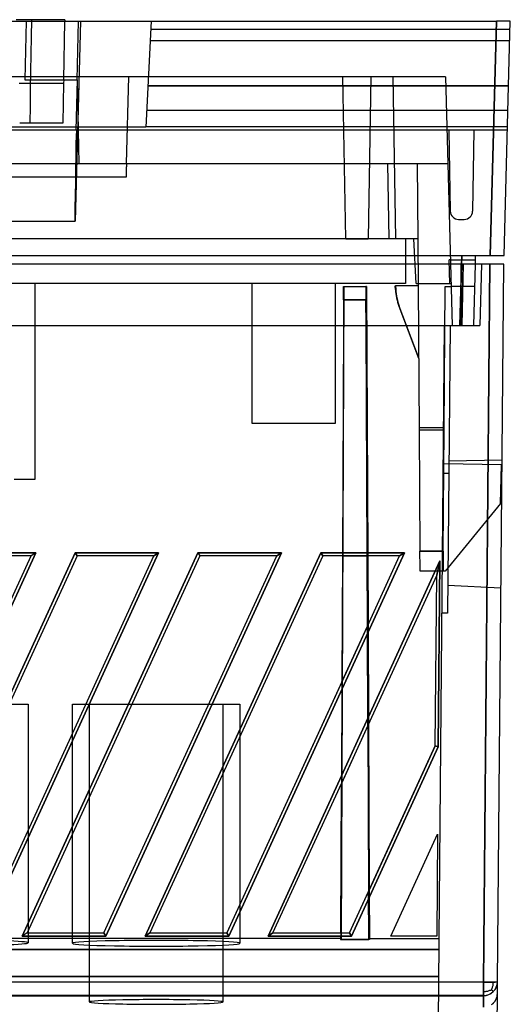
# Model space of a CAD drawing. Header units: millimetres. Extents: x 169.7 to 222.2, y -58 to 0.6.
# Tile 6 of 6: x 204.6 to 222.2, y -34.9 to 0.4. Entities that reach past the tile are written whole.
import ezdxf

# ---------------------------------------------------------------- set-up
doc = ezdxf.new("R2010")
doc.units = ezdxf.units.MM
doc.layers.add('MAIN-1', color=7, linetype='Continuous')
doc.layers.add('MAIN-2', color=7, linetype='Continuous')

msp = doc.modelspace()

# ---------------------------------------------------------------- linework, layer by layer
at = {"layer": 'MAIN-1'}
for p, q in [((170.151, 0.3), (221.667, 0.3)), ((206.208, 0.351), (204.469, 0.351)), ((206.208, 0.351), (206.207, 0.3)), ((221.667, 0.3), (221.448, -8.1)), ((222.167, 0.3), (221.667, 0.3)), ((221.947, -8.1), (222.167, 0.3)), ((170.371, -8.1), (221.448, -8.1)), ((220.427, -8.1), (220.419, -8.4)), ((220.919, -8.4), (220.926, -8.1)), ((221.448, -8.1), (221.947, -8.1)), ((221.431, -8.4), (170.388, -8.4)), ((221.431, -8.4), (221.206, -34.111)), ((221.931, -8.4), (221.431, -8.4)), ((221.706, -34.102), (221.931, -8.4)), ((198.811, -32.356), (205, -18.85)), ((205.172, -18.739), (198.882, -32.466)), ((200.289, -32.466), (206.58, -18.739)), ((206.65, -18.85), (200.461, -32.356)), ((202.18, -18.739), (205.172, -18.739)), ((205, -18.85), (202.25, -18.85)), ((203.211, -32.356), (209.4, -18.85)), ((209.572, -18.739), (203.282, -32.466)), ((204.689, -32.466), (210.98, -18.739)), ((211.05, -18.85), (204.861, -32.356)), ((205.172, -18.739), (205, -18.85)), ((206.58, -18.739), (209.572, -18.739)), ((206.58, -18.739), (206.65, -18.85)), ((209.4, -18.85), (206.65, -18.85)), ((207.611, -32.356), (213.8, -18.85)), ((213.972, -18.739), (207.682, -32.466)), ((209.089, -32.466), (215.38, -18.739)), ((215.45, -18.85), (209.261, -32.356)), ((209.4, -18.85), (209.572, -18.739)), ((210.98, -18.739), (213.972, -18.739)), ((210.98, -18.739), (211.05, -18.85)), ((213.8, -18.85), (211.05, -18.85)), ((218.372, -18.739), (212.082, -32.466)), ((213.489, -32.466), (219.647, -19.028)), ((213.8, -18.85), (213.972, -18.739)), ((215.38, -18.739), (218.372, -18.739)), ((215.45, -18.85), (215.38, -18.739)), ((216.151, -18.85), (215.45, -18.85)), ((216.151, -18.85), (216.131, -23.367)), ((216.151, -18.85), (216.176, -18.85)), ((217.037, -18.85), (216.151, -18.85)), ((218.2, -18.85), (217.037, -18.85)), ((217.048, -21.365), (217.037, -18.85)), ((217.048, -21.365), (218.2, -18.85)), ((217.062, -18.85), (217.073, -21.31)), ((218.372, -18.739), (218.2, -18.85)), ((219.647, -19.028), (219.533, -19.543)), ((219.647, -19.028), (219.589, -25.685)), ((219.533, -19.543), (217.063, -24.931)), ((219.479, -25.66), (219.533, -19.543)), ((216.13, -23.367), (217.048, -21.365)), ((216.13, -23.367), (212.011, -32.356)), ((204.215, -24.164), (204.894, -24.164)), ((204.894, -24.164), (204.894, -28.682)), ((206.485, -24.164), (206.965, -24.164)), ((206.485, -25.212), (206.485, -24.164)), ((208.615, -24.164), (211.365, -24.164)), ((217.063, -24.931), (216.116, -26.999)), ((217.063, -24.931), (217.09, -30.875)), ((217.088, -24.877), (217.114, -30.821)), ((212.485, -25.321), (212.485, -31.322)), ((219.589, -25.685), (216.482, -32.466)), ((217.09, -30.875), (219.479, -25.66)), ((219.479, -25.66), (217.115, -30.821)), ((219.589, -25.685), (219.479, -25.66)), ((213.661, -32.356), (216.116, -26.999)), ((216.092, -32.356), (216.116, -26.999)), ((206.485, -32.356), (206.485, -28.813)), ((217.889, -32.466), (219.562, -28.816)), ((219.562, -28.816), (219.53, -32.466)), ((216.411, -32.356), (217.09, -30.875)), ((204.861, -32.356), (204.689, -32.466)), ((204.861, -32.356), (207.611, -32.356)), ((204.894, -32.283), (204.894, -32.356)), ((207.611, -32.356), (207.682, -32.466)), ((209.261, -32.356), (209.089, -32.466)), ((209.261, -32.356), (212.011, -32.356)), ((212.011, -32.356), (212.082, -32.466)), ((213.489, -32.466), (213.661, -32.356)), ((213.661, -32.356), (216.092, -32.356)), ((216.092, -32.356), (216.411, -32.356)), ((216.411, -32.356), (216.482, -32.466)), ((207.682, -32.466), (204.689, -32.466)), ((212.082, -32.466), (209.089, -32.466)), ((216.482, -32.466), (213.489, -32.466)), ((219.53, -32.466), (217.889, -32.466)), ((170.612, -34.111), (221.206, -34.111)), ((221.206, -34.45), (221.206, -34.111)), ((221.552, -34.206), (221.556, -34.177)), ((221.556, -34.177), (221.559, -34.146)), ((221.559, -34.146), (221.56, -34.11)), ((221.703, -34.531), (221.706, -34.102)), ((221.206, -34.45), (221.243, -34.449)), ((221.206, -34.598), (221.206, -34.45)), ((221.243, -34.449), (221.275, -34.448)), ((221.275, -34.448), (221.304, -34.445)), ((221.304, -34.445), (221.332, -34.441)), ((221.332, -34.441), (221.359, -34.435)), ((221.359, -34.435), (221.386, -34.428)), ((221.386, -34.428), (221.412, -34.42)), ((221.412, -34.42), (221.439, -34.41)), ((221.439, -34.41), (221.466, -34.4)), ((221.466, -34.4), (221.491, -34.388)), ((221.491, -34.388), (221.504, -34.363)), ((221.492, -34.388), (221.503, -34.399)), ((221.503, -34.399), (221.513, -34.409)), ((221.504, -34.363), (221.515, -34.337)), ((221.513, -34.409), (221.522, -34.418)), ((221.515, -34.337), (221.525, -34.311)), ((221.522, -34.418), (221.531, -34.426)), ((221.525, -34.311), (221.534, -34.285)), ((221.531, -34.426), (221.538, -34.433)), ((221.534, -34.285), (221.541, -34.259)), ((221.538, -34.433), (221.544, -34.439)), ((221.541, -34.259), (221.548, -34.233)), ((221.544, -34.439), (221.549, -34.443)), ((221.548, -34.233), (221.552, -34.206)), ((221.549, -34.443), (221.553, -34.447)), ((221.553, -34.447), (221.556, -34.45)), ((221.556, -34.45), (221.558, -34.452)), ((221.558, -34.452), (221.559, -34.453)), ((221.604, -45.809), (221.703, -34.531)), ((221.701, -34.565), (221.703, -34.531)), ((221.206, -34.598), (170.612, -34.598)), ((221.202, -35.01), (221.206, -34.598)), ((221.496, -34.918), (221.518, -34.901)), ((221.518, -34.901), (221.54, -34.884)), ((221.54, -34.884), (221.56, -34.865)), ((221.56, -34.865), (221.578, -34.845)), ((221.578, -34.845), (221.596, -34.825)), ((221.596, -34.825), (221.612, -34.805)), ((221.612, -34.805), (221.627, -34.783)), ((221.627, -34.783), (221.64, -34.761)), ((221.64, -34.761), (221.653, -34.738)), ((221.653, -34.738), (221.664, -34.713)), ((221.664, -34.713), (221.675, -34.686)), ((221.675, -34.686), (221.684, -34.658)), ((221.684, -34.658), (221.691, -34.628)), ((221.691, -34.628), (221.697, -34.597)), ((221.697, -34.597), (221.701, -34.565))]:
    msp.add_line(p, q, dxfattribs=at)
for centre, major_axis, ratio, start_param, end_param in [((221.206, -34.098), (0.5, -0.004), 0.026176, -1.570568, -0.785316), ((221.206, -34.098), (-0.5, 0.004), 0.999391, 2.361355, 3.141593), ((221.206, -34.098), (0.5, -0.004), 0.026176, -0.785316, 0.000004), ((221.206, -34.098), (-0.5, 0.004), 0.999391, 1.579518, 2.361355), ((209.485, -34.827), (-2.4, 0), 0.034921, -3.141593, 0), ((209.485, -34.827), (-2.4, 0), 0.034921, 0, 3.141593)]:
    msp.add_ellipse(centre, major_axis=major_axis, ratio=ratio, start_param=start_param, end_param=end_param, dxfattribs=at)
at = {"layer": 'MAIN-2'}
for p, q in [((204.83, 0.3), (204.775, -1.8)), ((204.83, 0.3), (204.83, 0.3)), ((205.021, -0.266), (205.032, 0.351)), ((206.171, -1.8), (206.207, 0.3)), ((206.208, 0.351), (206.208, 0.351)), ((206.767, 0.3), (206.576, -6.866)), ((206.654, -1.8), (206.705, 0.3)), ((209.309, 0.3), (209.109, -3.5)), ((209.309, 0.3), (209.309, 0.3)), ((221.448, -8.1), (221.667, 0.3)), ((222.167, 0.3), (222.167, 0.3)), ((222.167, 0.3), (222.167, 0.3)), ((205.009, -0.882), (205.021, -0.266)), ((222.159, 0), (209.293, 0)), ((222.149, -0.411), (209.271, -0.411)), ((204.998, -1.499), (205.009, -0.882)), ((216.172, -1.7), (175.647, -1.7)), ((204.987, -2.116), (204.998, -1.499)), ((208.418, -4.8), (208.499, -1.7)), ((208.499, -1.7), (208.499, -1.7)), ((216.172, -1.7), (216.172, -1.7)), ((216.274, -7.5), (216.172, -1.7)), ((217.175, -1.7), (216.172, -1.7)), ((216.172, -1.7), (216.172, -1.7)), ((217.175, -1.7), (217.074, -7.5)), ((217.175, -1.7), (217.175, -1.7)), ((219.848, -1.7), (217.175, -1.7)), ((217.175, -1.7), (217.175, -1.7)), ((217.969, -1.7), (217.969, -1.7)), ((217.969, -1.7), (217.969, -1.7)), ((218.071, -7.5), (217.969, -1.7)), ((219.848, -1.7), (219.848, -1.7)), ((219.848, -1.7), (219.848, -1.7)), ((219.848, -1.7), (220.082, -10.6)), ((219.848, -1.7), (219.848, -1.7)), ((204.571, -1.919), (206.169, -1.919)), ((204.775, -1.8), (206.659, -1.8)), ((204.775, -1.8), (204.775, -1.8)), ((206.169, -1.919), (206.144, -3.349)), ((206.171, -1.8), (206.169, -1.919)), ((206.169, -1.919), (206.169, -1.919)), ((206.171, -1.8), (206.171, -1.8)), ((206.651, -1.8), (206.606, -3.6)), ((206.659, -1.8), (206.69, -3.6)), ((222.107, -2.019), (209.187, -2.019)), ((209.187, -2.019), (222.107, -2.019)), ((209.187, -2.019), (222.107, -2.019)), ((222.107, -2.02), (209.187, -2.02)), ((204.976, -2.732), (204.987, -2.116)), ((204.965, -3.349), (204.976, -2.732)), ((222.084, -2.896), (209.141, -2.896)), ((209.109, -3.5), (182.709, -3.5)), ((206.144, -3.349), (204.594, -3.349)), ((206.144, -3.349), (206.144, -3.349)), ((209.109, -3.5), (209.109, -3.5)), ((209.111, -3.47), (222.069, -3.47)), ((169.754, -3.599), (222.065, -3.599)), ((206.623, -4.067), (206.636, -3.6)), ((206.69, -3.6), (206.69, -3.6)), ((206.69, -3.6), (206.711, -4.8)), ((219.965, -3.6), (220.016, -6.505)), ((220.865, -3.6), (220.814, -6.505)), ((206.615, -4.533), (206.623, -4.067)), ((206.607, -5), (206.615, -4.533)), ((171.889, -4.8), (219.93, -4.8)), ((206.711, -4.8), (206.711, -4.8)), ((208.415, -4.913), (208.414, -4.932)), ((208.414, -4.932), (208.414, -4.952)), ((208.416, -4.865), (208.415, -4.88)), ((208.415, -4.88), (208.415, -4.896)), ((208.415, -4.896), (208.415, -4.913)), ((208.417, -4.84), (208.416, -4.851)), ((208.416, -4.851), (208.416, -4.865)), ((208.418, -4.801), (208.417, -4.803)), ((208.417, -4.803), (208.417, -4.807)), ((208.417, -4.807), (208.417, -4.813)), ((208.417, -4.813), (208.417, -4.82)), ((208.417, -4.82), (208.417, -4.829)), ((208.417, -4.829), (208.417, -4.84)), ((208.418, -4.8), (208.418, -4.8)), ((208.418, -4.8), (208.418, -4.801)), ((217.786, -4.8), (217.786, -4.8)), ((217.786, -4.8), (217.786, -4.8)), ((217.833, -7.5), (217.786, -4.8)), ((218.833, -4.8), (218.833, -4.8)), ((218.833, -4.8), (218.852, -7.5)), ((219.93, -4.8), (219.93, -4.8)), ((219.93, -4.801), (219.93, -4.801)), ((208.405, -5.287), (183.414, -5.287)), ((206.6, -5.466), (206.607, -5)), ((208.406, -5.257), (208.405, -5.287)), ((208.407, -5.2), (208.406, -5.228)), ((208.406, -5.228), (208.406, -5.257)), ((208.408, -5.173), (208.407, -5.2)), ((208.409, -5.119), (208.408, -5.146)), ((208.408, -5.146), (208.408, -5.173)), ((208.41, -5.093), (208.409, -5.119)), ((208.411, -5.068), (208.41, -5.093)), ((208.412, -5.019), (208.411, -5.043)), ((208.411, -5.043), (208.411, -5.068)), ((208.413, -4.973), (208.412, -4.996)), ((208.412, -4.996), (208.412, -5.019)), ((208.414, -4.952), (208.413, -4.973)), ((206.592, -5.933), (206.6, -5.466)), ((206.584, -6.399), (206.592, -5.933)), ((206.576, -6.866), (206.584, -6.399)), ((220.016, -6.505), (220.016, -6.505)), ((220.016, -6.505), (220.016, -6.505)), ((220.016, -6.505), (220.016, -6.505)), ((220.814, -6.505), (220.814, -6.505)), ((220.814, -6.505), (220.814, -6.505)), ((220.814, -6.505), (220.814, -6.505)), ((185.243, -6.866), (206.576, -6.866)), ((220.316, -6.8), (220.515, -6.8)), ((220.316, -6.8), (220.316, -6.8)), ((220.316, -6.8), (220.316, -6.8)), ((220.515, -6.8), (220.515, -6.8)), ((220.515, -6.8), (220.515, -6.8)), ((220.515, -6.8), (220.515, -6.8)), ((216.274, -7.5), (175.545, -7.5)), ((216.274, -7.5), (216.274, -7.5)), ((217.074, -7.5), (216.274, -7.5)), ((216.274, -7.5), (216.274, -7.5)), ((216.274, -7.5), (216.274, -7.5)), ((216.274, -7.5), (216.274, -7.5)), ((216.274, -7.5), (217.074, -7.5)), ((217.074, -7.5), (217.074, -7.5)), ((217.074, -7.5), (217.074, -7.5)), ((217.074, -7.5), (217.074, -7.5)), ((217.074, -7.5), (217.074, -7.5)), ((218.409, -7.5), (217.074, -7.5)), ((217.833, -7.5), (217.833, -7.5)), ((217.833, -7.5), (217.833, -7.5)), ((218.071, -7.5), (218.071, -7.5)), ((218.071, -7.5), (218.071, -7.5)), ((218.409, -7.5), (218.409, -7.5)), ((218.409, -7.5), (218.409, -7.5)), ((218.709, -7.5), (218.409, -7.5)), ((218.409, -7.5), (218.409, -7.5)), ((218.409, -7.5), (218.409, -7.5)), ((218.409, -7.5), (218.409, -7.5)), ((218.409, -7.5), (218.409, -7.5)), ((218.409, -7.5), (218.409, -7.5)), ((218.409, -7.5), (218.409, -7.5)), ((218.409, -7.5), (218.409, -7.5)), ((218.409, -7.5), (218.409, -9.1)), ((218.709, -7.5), (218.709, -7.5)), ((218.852, -7.5), (218.709, -7.5)), ((218.793, -9.1), (218.709, -7.5)), ((218.709, -7.5), (218.709, -7.5)), ((218.852, -7.5), (218.852, -7.5)), ((218.852, -7.5), (218.9, -14.341)), ((218.852, -7.5), (218.852, -7.5)), ((220.361, -10.6), (220.427, -8.1)), ((220.926, -8.1), (220.926, -8.1)), ((221.947, -8.1), (221.947, -8.1)), ((219.98, -8.248), (219.98, -8.248)), ((220.002, -9.1), (219.98, -8.25)), ((220.02, -8.25), (219.98, -8.25)), ((220.02, -8.25), (220.02, -8.25)), ((220.02, -8.25), (220.922, -8.25)), ((220.02, -8.25), (220.02, -8.25)), ((220.419, -8.4), (220.361, -10.6)), ((220.394, -8.41), (220.394, -8.41)), ((220.394, -8.41), (220.394, -10.6)), ((220.427, -10.6), (220.484, -8.4)), ((220.484, -8.4), (220.427, -10.6)), ((220.861, -10.6), (220.919, -8.4)), ((220.922, -8.25), (220.922, -8.25)), ((221.134, -8.4), (221.076, -10.6)), ((221.206, -34.116), (221.431, -8.4)), ((221.931, -8.4), (221.931, -8.4)), ((218.409, -9.1), (173.409, -9.1)), ((205.144, -9.1), (205.144, -9.1)), ((205.144, -9.1), (205.144, -9.1)), ((205.144, -16.1), (205.144, -9.1)), ((212.909, -9.1), (212.909, -14.1)), ((215.909, -14.1), (215.909, -9.1)), ((218.409, -9.1), (218.409, -9.1)), ((218.793, -9.1), (220.042, -9.1)), ((218.793, -9.1), (218.793, -9.1)), ((218.793, -9.1), (218.793, -9.1)), ((220.002, -9.101), (220.002, -9.101)), ((220.042, -9.1), (220.042, -9.1)), ((216.116, -32.591), (216.218, -9.2)), ((216.191, -9.683), (216.193, -9.2)), ((216.193, -9.2), (216.193, -9.2)), ((216.193, -9.2), (216.995, -9.2)), ((216.218, -9.2), (216.218, -9.2)), ((216.995, -9.2), (216.995, -9.2)), ((216.995, -9.2), (216.997, -9.683)), ((217.02, -9.2), (216.995, -9.2)), ((217.02, -9.2), (217.02, -9.2)), ((217.02, -9.2), (217.062, -18.85)), ((218.053, -9.309), (218.046, -9.18)), ((218.046, -9.18), (218.058, -9.18)), ((218.065, -9.309), (218.053, -9.309)), ((218.864, -9.18), (218.058, -9.18)), ((218.058, -9.18), (218.065, -9.309)), ((218.864, -9.18), (218.864, -9.18)), ((219.798, -14.341), (219.833, -9.2)), ((219.833, -9.2), (220.045, -9.2)), ((219.833, -9.2), (219.833, -9.2)), ((220.045, -9.2), (220.045, -9.2)), ((220.045, -9.2), (220.045, -9.2)), ((220.898, -9.2), (220.045, -9.2)), ((220.898, -9.2), (220.898, -9.2)), ((216.191, -9.683), (216.187, -10.6)), ((216.997, -9.683), (216.191, -9.683)), ((216.216, -9.683), (217.022, -9.683)), ((217.001, -10.6), (216.997, -9.683)), ((218.191, -9.911), (218.179, -9.911)), ((218.179, -9.911), (218.882, -11.773)), ((218.882, -11.741), (218.191, -9.911)), ((171.392, -10.6), (220.427, -10.6)), ((216.187, -10.6), (216.151, -18.85)), ((217.037, -18.85), (217.001, -10.6)), ((219.619, -32.551), (219.811, -10.6)), ((219.811, -10.6), (219.811, -10.6)), ((219.811, -10.6), (219.811, -10.6)), ((220.011, -10.6), (219.965, -15.902)), ((220.011, -10.6), (220.011, -10.6)), ((220.082, -10.6), (220.082, -10.6)), ((220.082, -10.6), (220.082, -10.6)), ((220.082, -10.6), (220.082, -10.6)), ((220.394, -10.6), (220.394, -10.6)), ((220.427, -10.6), (220.457, -10.6)), ((220.457, -10.6), (220.488, -10.6)), ((220.488, -10.6), (220.517, -10.6)), ((220.517, -10.6), (220.547, -10.6)), ((220.547, -10.6), (220.576, -10.6)), ((220.576, -10.6), (220.605, -10.6)), ((220.605, -10.6), (220.633, -10.6)), ((220.633, -10.6), (220.661, -10.6)), ((220.661, -10.6), (220.689, -10.6)), ((220.689, -10.6), (220.716, -10.6)), ((220.716, -10.6), (220.743, -10.6)), ((220.743, -10.6), (220.769, -10.6)), ((220.769, -10.6), (220.794, -10.6)), ((220.794, -10.6), (220.818, -10.6)), ((220.818, -10.6), (220.842, -10.6)), ((220.842, -10.6), (220.864, -10.6)), ((220.861, -10.6), (220.861, -10.6)), ((220.861, -10.6), (220.861, -10.6)), ((220.861, -10.6), (220.861, -10.6)), ((220.864, -10.6), (220.886, -10.6)), ((220.886, -10.6), (220.907, -10.6)), ((220.907, -10.6), (220.927, -10.6)), ((220.927, -10.6), (220.945, -10.6)), ((220.945, -10.6), (220.963, -10.6)), ((220.963, -10.6), (220.979, -10.6)), ((220.979, -10.6), (220.994, -10.6)), ((220.994, -10.6), (221.008, -10.6)), ((221.008, -10.6), (221.021, -10.6)), ((221.021, -10.6), (221.033, -10.6)), ((221.033, -10.6), (221.043, -10.6)), ((221.043, -10.6), (221.052, -10.6)), ((221.052, -10.6), (221.059, -10.6)), ((221.059, -10.6), (221.065, -10.6)), ((221.065, -10.6), (221.07, -10.6)), ((221.07, -10.6), (221.074, -10.6)), ((221.074, -10.6), (221.076, -10.6)), ((221.076, -10.6), (221.076, -10.6)), ((221.076, -10.6), (221.076, -10.6)), ((221.076, -10.6), (221.076, -10.6)), ((212.909, -14.1), (215.909, -14.1)), ((219.798, -14.269), (218.9, -14.269)), ((218.9, -14.341), (218.93, -18.68)), ((218.9, -14.341), (219.798, -14.341)), ((219.767, -18.682), (219.798, -14.341)), ((219.969, -15.45), (221.87, -15.417)), ((219.969, -15.45), (219.969, -15.45)), ((219.789, -15.55), (219.789, -15.55)), ((219.789, -15.55), (219.789, -15.55)), ((221.851, -15.586), (219.789, -15.55)), ((221.815, -16.978), (221.851, -15.586)), ((221.851, -15.586), (221.851, -15.586)), ((221.851, -15.586), (221.851, -15.586)), ((204.394, -16.1), (205.144, -16.1)), ((205.144, -16.1), (205.144, -16.1)), ((205.144, -16.1), (205.144, -16.1)), ((219.965, -15.902), (219.765, -15.9)), ((219.965, -15.902), (219.765, -15.9)), ((219.965, -15.902), (219.921, -20.902)), ((221.815, -16.978), (219.833, -19.4)), ((221.815, -16.978), (221.815, -16.978)), ((221.815, -16.978), (221.815, -16.978)), ((218.931, -18.769), (218.93, -18.68)), ((219.767, -18.68), (218.93, -18.682)), ((218.93, -18.68), (219.767, -18.682)), ((219.767, -18.682), (219.767, -18.77)), ((198.882, -32.466), (205.172, -18.739)), ((206.58, -18.739), (200.289, -32.466)), ((205.172, -18.739), (202.18, -18.739)), ((203.282, -32.466), (209.572, -18.739)), ((210.98, -18.739), (204.689, -32.466)), ((205.172, -18.739), (205, -18.85)), ((209.572, -18.739), (206.58, -18.739)), ((206.65, -18.85), (206.58, -18.739)), ((207.682, -32.466), (213.972, -18.739)), ((215.38, -18.739), (209.089, -32.466)), ((209.572, -18.739), (209.4, -18.85)), ((213.972, -18.739), (210.98, -18.739)), ((210.98, -18.739), (211.05, -18.85)), ((212.082, -32.466), (218.372, -18.739)), ((219.647, -19.028), (213.489, -32.466)), ((213.972, -18.739), (213.8, -18.85)), ((218.372, -18.739), (215.38, -18.739)), ((215.38, -18.739), (215.45, -18.85)), ((216.176, -18.85), (217.062, -18.85)), ((218.2, -18.85), (218.372, -18.739)), ((218.932, -18.851), (218.931, -18.769)), ((218.932, -18.929), (218.932, -18.851)), ((218.933, -19.001), (218.932, -18.929)), ((218.933, -19.068), (218.933, -19.001)), ((219.533, -19.543), (219.647, -19.028)), ((219.589, -25.685), (219.647, -19.028)), ((219.766, -18.93), (219.765, -19.002)), ((219.765, -19.002), (219.765, -19.069)), ((219.767, -18.77), (219.766, -18.852)), ((219.766, -18.852), (219.766, -18.93)), ((218.934, -19.13), (218.933, -19.068)), ((218.934, -19.185), (218.934, -19.13)), ((218.934, -19.235), (218.934, -19.185)), ((218.935, -19.278), (218.934, -19.235)), ((218.935, -19.315), (218.935, -19.278)), ((218.935, -19.345), (218.935, -19.315)), ((218.935, -19.369), (218.935, -19.345)), ((218.935, -19.386), (218.935, -19.369)), ((218.935, -19.396), (218.935, -19.386)), ((219.763, -19.346), (219.762, -19.369)), ((219.762, -19.369), (219.762, -19.386)), ((219.762, -19.386), (219.762, -19.397)), ((219.764, -19.186), (219.763, -19.235)), ((219.763, -19.235), (219.763, -19.279)), ((219.763, -19.279), (219.763, -19.315)), ((219.763, -19.315), (219.763, -19.346)), ((219.765, -19.069), (219.764, -19.13)), ((219.764, -19.13), (219.764, -19.186)), ((218.935, -19.4), (218.935, -19.396)), ((218.935, -19.4), (218.935, -19.4)), ((219.762, -19.4), (218.935, -19.4)), ((219.762, -19.397), (219.762, -19.4)), ((219.762, -19.4), (219.762, -19.4)), ((219.833, -19.4), (219.762, -19.4)), ((219.93, -19.898), (219.93, -19.898)), ((219.93, -19.898), (221.83, -19.998)), ((221.83, -19.998), (221.83, -19.998)), ((219.721, -20.9), (219.721, -20.9)), ((219.921, -20.902), (219.721, -20.9)), ((219.921, -20.902), (219.921, -20.902)), ((217.073, -21.31), (216.156, -23.311)), ((217.063, -24.931), (217.048, -21.365)), ((217.073, -21.31), (217.088, -24.877)), ((216.156, -23.311), (212.011, -32.356)), ((216.131, -23.367), (216.115, -26.999)), ((206.965, -24.164), (208.615, -24.164)), ((207.085, -24.164), (207.085, -34.827)), ((211.365, -24.164), (212.485, -24.164)), ((211.885, -34.827), (211.885, -24.164)), ((212.485, -24.164), (212.485, -25.321)), ((217.088, -24.877), (216.141, -26.942)), ((206.485, -28.813), (206.485, -25.212)), ((216.482, -32.466), (219.589, -25.685)), ((219.479, -25.66), (219.589, -25.685)), ((216.141, -26.942), (216.116, -26.999)), ((204.894, -28.682), (204.894, -32.283)), ((219.562, -28.816), (219.562, -28.816)), ((219.562, -28.816), (219.562, -28.816)), ((216.411, -32.356), (217.114, -30.82)), ((217.097, -32.551), (217.089, -30.875)), ((217.114, -30.821), (217.122, -32.591)), ((212.485, -31.322), (212.485, -32.726)), ((204.861, -32.356), (204.689, -32.466)), ((204.894, -32.356), (204.894, -32.708)), ((206.485, -32.726), (206.485, -32.356)), ((207.682, -32.466), (207.611, -32.356)), ((209.089, -32.466), (209.261, -32.356)), ((212.082, -32.466), (212.011, -32.356)), ((213.661, -32.356), (213.489, -32.466)), ((216.092, -32.356), (216.091, -32.551)), ((216.092, -32.356), (216.117, -32.356)), ((216.117, -32.356), (216.411, -32.356)), ((216.482, -32.466), (216.411, -32.356)), ((216.116, -32.556), (172.2, -32.556)), ((216.091, -32.551), (175.71, -32.551)), ((204.689, -32.466), (207.682, -32.466)), ((209.089, -32.466), (212.082, -32.466)), ((213.489, -32.466), (216.482, -32.466)), ((216.091, -32.551), (216.091, -32.586)), ((216.091, -32.586), (217.097, -32.586)), ((217.122, -32.591), (216.116, -32.591)), ((217.097, -32.586), (217.097, -32.551)), ((217.097, -32.551), (219.619, -32.551)), ((217.122, -32.556), (219.619, -32.556)), ((217.889, -32.466), (217.889, -32.466)), ((217.889, -32.466), (217.889, -32.466)), ((219.53, -32.466), (219.53, -32.466)), ((219.53, -32.466), (219.53, -32.466)), ((219.616, -32.947), (219.619, -32.551)), ((219.616, -32.947), (172.203, -32.947)), ((172.203, -32.952), (219.616, -32.952)), ((219.607, -33.911), (219.616, -32.947)), ((221.206, -34.116), (170.612, -34.116)), ((172.212, -33.911), (219.607, -33.911)), ((219.607, -33.916), (172.212, -33.916)), ((219.517, -44.258), (219.607, -33.911)), ((221.701, -34.571), (221.703, -34.536)), ((170.612, -34.602), (221.205, -34.602)), ((221.206, -34.602), (221.202, -35.015)), ((221.506, -34.916), (221.529, -34.898)), ((221.529, -34.898), (221.55, -34.879)), ((221.55, -34.879), (221.57, -34.859)), ((221.57, -34.859), (221.589, -34.839)), ((221.589, -34.839), (221.606, -34.818)), ((221.606, -34.818), (221.622, -34.796)), ((221.622, -34.796), (221.636, -34.773)), ((221.636, -34.773), (221.65, -34.749)), ((221.65, -34.749), (221.662, -34.724)), ((221.662, -34.724), (221.673, -34.697)), ((221.673, -34.697), (221.682, -34.668)), ((221.682, -34.668), (221.691, -34.637)), ((221.691, -34.637), (221.697, -34.604)), ((221.697, -34.604), (221.701, -34.571))]:
    msp.add_line(p, q, dxfattribs=at)
for centre, major_axis, ratio, start_param, end_param in [((220.316, -6.5), (0, 0.3), 1, 1.588255, 3.141598), ((220.515, -6.5), (0, 0.3), 1, 3.141587, 4.694929), ((220.05, -9.205), (2, 0), 0.999996, -3.089376, -2.78045), ((220.062, -9.205), (2, 0), 0.999996, -3.089376, -2.780451), ((201.894, -32.708), (-3, 0), 0.034921, -3.141593, -1.570796), ((201.894, -32.708), (-3, 0), 0.034921, 1.570796, 3.141593), ((209.485, -32.726), (-3, 0), 0.034921, -3.141593, 0), ((209.485, -32.726), (-3, 0), 0.034921, 0, 3.141593), ((221.206, -34.103), (0.001, 0.5), 0.000094, 1.596976, 3.106686), ((221.206, -34.103), (-0.5, 0.004), 0.999391, 1.579496, 3.141571), ((221.206, -34.103), (0.5, -0.004), 0.026176, -1.570733, 0.000162), ((221.206, -34.103), (-0.5, 0.004), 0.999391, 1.576794, 1.579496)]:
    msp.add_ellipse(centre, major_axis=major_axis, ratio=ratio, start_param=start_param, end_param=end_param, dxfattribs=at)

doc.saveas('drawing.dxf')
